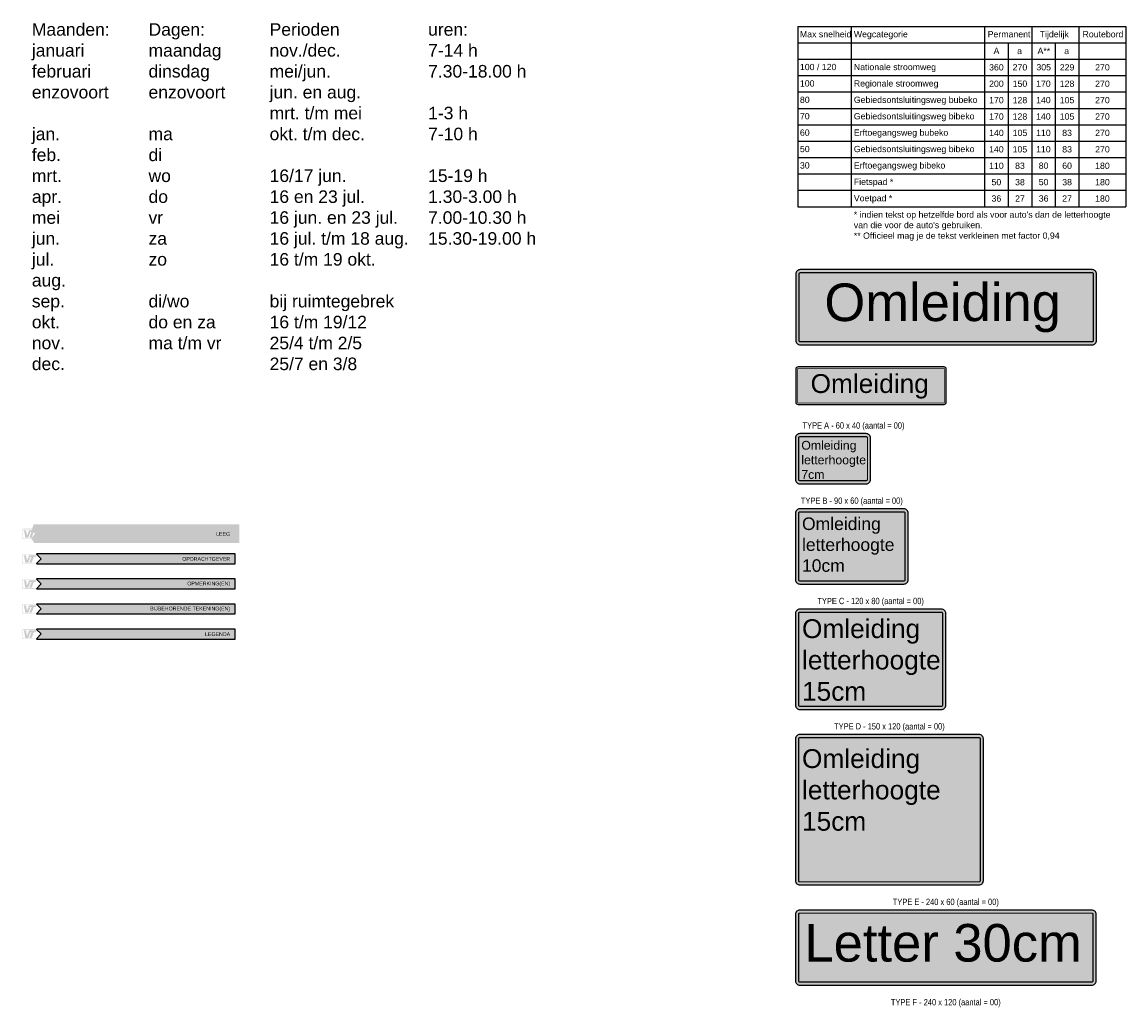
# Model space of a CAD drawing. Header units: metres. Extents: x 361 to 11162, y -425 to 2683.
# Tile 2 of 3: x 361 to 1242, y 486 to 1272. Entities that reach past the tile are written whole.
import ezdxf
from ezdxf.enums import TextEntityAlignment as Align

# ---------------------------------------------------------------- set-up
doc = ezdxf.new("R2010")
doc.units = ezdxf.units.M
doc.linetypes.add('ACAD_ISO03W100', pattern=[30, 12, -18])
doc.styles.add('style1', font='swiss.ttf')
doc.styles.add('TXT', font='technic_.ttf', dxfattribs={"width": 0.9, "height": 1.35})

# ---------------------------------------------------------------- blocks, each defined once
blk = doc.blocks.new('Tekstbord type A')
h = blk.add_hatch(color=2)
edge = h.paths.add_edge_path()
edge.add_line((3.5, -20), (56.5, -20))
edge.add_arc((56.5, -16.5), 3.5, 270, 360)
edge.add_line((60, -16.5), (60, 16.5))
edge.add_arc((56.5, 16.5), 3.5, 0, 90)
edge.add_line((56.5, 20), (3.5, 20))
edge.add_arc((3.5, 16.5), 3.5, 90, 180)
edge.add_line((0, 16.5), (0, -16.5))
edge.add_arc((3.5, -16.5), 3.5, 180, 270)
blk.add_lwpolyline([(3.5, -20), (56.5, -20, 0.414214), (60, -16.5), (60, 16.5, 0.414214), (56.5, 20), (3.5, 20, 0.414214), (0, 16.5), (0, -16.5, 0.414214)], format="xyb", close=True)
at = {"color": 18, "const_width": 1}
blk.add_lwpolyline([(3.5, -17.5), (56.5, -17.5, 0.414214), (57.5, -16.5), (57.5, 16.5, 0.414214), (56.5, 17.5), (3.5, 17.5, 0.414214), (2.5, 16.5), (2.5, -16.5, 0.414214)], format="xyb", close=True, dxfattribs=at)
blk = doc.blocks.new('Tekstbord type B')
h = blk.add_hatch(color=2)
edge = h.paths.add_edge_path()
edge.add_line((3.5, -30), (86.5, -30))
edge.add_arc((86.5, -26.5), 3.5, 270, 360)
edge.add_line((90, -26.5), (90, 26.5))
edge.add_arc((86.5, 26.5), 3.5, 0, 90)
edge.add_line((86.5, 30), (3.5, 30))
edge.add_arc((3.5, 26.5), 3.5, 90, 180)
edge.add_line((0, 26.5), (0, -26.5))
edge.add_arc((3.5, -26.5), 3.5, 180, 270)
blk.add_lwpolyline([(3.5, -30), (86.5, -30, 0.414214), (90, -26.5), (90, 26.5, 0.414214), (86.5, 30), (3.5, 30, 0.414214), (0, 26.5), (0, -26.5, 0.414214)], format="xyb", close=True)
at = {"color": 18, "const_width": 1}
blk.add_lwpolyline([(3.5, -27.5), (86.5, -27.5, 0.414214), (87.5, -26.5), (87.5, 26.5, 0.414214), (86.5, 27.5), (3.5, 27.5, 0.414214), (2.5, 26.5), (2.5, -26.5, 0.414214)], format="xyb", close=True, dxfattribs=at)
blk = doc.blocks.new('Tekstbord type C')
h = blk.add_hatch(color=2)
edge = h.paths.add_edge_path()
edge.add_line((3.5, -40), (116.5, -40))
edge.add_arc((116.5, -36.5), 3.5, 270, 360)
edge.add_line((120, -36.5), (120, 36.5))
edge.add_arc((116.5, 36.5), 3.5, 0, 90)
edge.add_line((116.5, 40), (3.5, 40))
edge.add_arc((3.5, 36.5), 3.5, 90, 180)
edge.add_line((0, 36.5), (0, -36.5))
edge.add_arc((3.5, -36.5), 3.5, 180, 270)
blk.add_lwpolyline([(3.5, -40), (116.5, -40, 0.414214), (120, -36.5), (120, 36.5, 0.414214), (116.5, 40), (3.5, 40, 0.414214), (0, 36.5), (0, -36.5, 0.414214)], format="xyb", close=True)
at = {"color": 18, "const_width": 1}
blk.add_lwpolyline([(3.5, -37.5), (116.5, -37.5, 0.414214), (117.5, -36.5), (117.5, 36.5, 0.414214), (116.5, 37.5), (3.5, 37.5, 0.414214), (2.5, 36.5), (2.5, -36.5, 0.414214)], format="xyb", close=True, dxfattribs=at)
blk = doc.blocks.new('Tekstbord type D')
h = blk.add_hatch(color=2)
edge = h.paths.add_edge_path()
edge.add_line((3.5, -60), (146.5, -60))
edge.add_arc((146.5, -56.5), 3.5, 270, 360)
edge.add_line((150, -56.5), (150, 56.5))
edge.add_arc((146.5, 56.5), 3.5, 0, 90)
edge.add_line((146.5, 60), (3.5, 60))
edge.add_arc((3.5, 56.5), 3.5, 90, 180)
edge.add_line((0, 56.5), (0, -56.5))
edge.add_arc((3.5, -56.5), 3.5, 180, 270)
blk.add_lwpolyline([(3.5, -60), (146.5, -60, 0.414214), (150, -56.5), (150, 56.5, 0.414214), (146.5, 60), (3.5, 60, 0.414214), (0, 56.5), (0, -56.5, 0.414214)], format="xyb", close=True)
at = {"color": 18, "const_width": 1}
blk.add_lwpolyline([(3.5, -57.5), (146.5, -57.5, 0.414214), (147.5, -56.5), (147.5, 56.5, 0.414214), (146.5, 57.5), (3.5, 57.5, 0.414214), (2.5, 56.5), (2.5, -56.5, 0.414214)], format="xyb", close=True, dxfattribs=at)
blk = doc.blocks.new('Tekstbord type E')
h = blk.add_hatch(color=2)
edge = h.paths.add_edge_path()
edge.add_line((3.5, -30), (236.5, -30))
edge.add_arc((236.5, -26.5), 3.5, 270, 360)
edge.add_line((240, -26.5), (240, 26.5))
edge.add_arc((236.5, 26.5), 3.5, 0, 90)
edge.add_line((236.5, 30), (3.5, 30))
edge.add_arc((3.5, 26.5), 3.5, 90, 180)
edge.add_line((0, 26.5), (0, -26.5))
edge.add_arc((3.5, -26.5), 3.5, 180, 270)
blk.add_lwpolyline([(3.5, -30), (236.5, -30, 0.414214), (240, -26.5), (240, 26.5, 0.414214), (236.5, 30), (3.5, 30, 0.414214), (0, 26.5), (0, -26.5, 0.414214)], format="xyb", close=True)
at = {"color": 18, "const_width": 1}
blk.add_lwpolyline([(3.5, -27.5), (236.5, -27.5, 0.414214), (237.5, -26.5), (237.5, 26.5, 0.414214), (236.5, 27.5), (3.5, 27.5, 0.414214), (2.5, 26.5), (2.5, -26.5, 0.414214)], format="xyb", close=True, dxfattribs=at)
blk = doc.blocks.new('Tekst omleiding 240cm')
h = blk.add_hatch(color=2)
edge = h.paths.add_edge_path()
edge.add_line((3.5, -30), (236.5, -30))
edge.add_arc((236.5, -26.5), 3.5, 270, 360)
edge.add_line((240, -26.5), (240, 26.5))
edge.add_arc((236.5, 26.5), 3.5, 0, 90)
edge.add_line((236.5, 30), (3.5, 30))
edge.add_arc((3.5, 26.5), 3.5, 90, 180)
edge.add_line((0, 26.5), (0, -26.5))
edge.add_arc((3.5, -26.5), 3.5, 180, 270)
blk.add_lwpolyline([(3.5, -30), (236.5, -30, 0.414214), (240, -26.5), (240, 26.5, 0.414214), (236.5, 30), (3.5, 30, 0.414214), (0, 26.5), (0, -26.5, 0.414214)], format="xyb", close=True)
at = {"color": 18, "const_width": 1}
blk.add_lwpolyline([(3.5, -27.5), (236.5, -27.5, 0.414214), (237.5, -26.5), (237.5, 26.5, 0.414214), (236.5, 27.5), (3.5, 27.5, 0.414214), (2.5, 26.5), (2.5, -26.5, 0.414214)], format="xyb", close=True, dxfattribs=at)
at = {"color": 18, "style": 'style1'}
blk.add_text('Omleiding', height=30, dxfattribs=at).set_placement((22.82, -11.04))
blk = doc.blocks.new('Tekst Omleiding 120cm')
h = blk.add_hatch(color=2)
edge = h.paths.add_edge_path()
edge.add_line((1.75, -15), (118.25, -15))
edge.add_arc((118.25, -13.25), 1.75, 270, 360)
edge.add_line((120, -13.25), (120, 13.25))
edge.add_arc((118.25, 13.25), 1.75, 0, 90)
edge.add_line((118.25, 15), (1.75, 15))
edge.add_arc((1.75, 13.25), 1.75, 90, 180)
edge.add_line((0, 13.25), (0, -13.25))
edge.add_arc((1.75, -13.25), 1.75, 180, 270)
blk.add_lwpolyline([(1.75, -15), (118.25, -15, 0.414214), (120, -13.25), (120, 13.25, 0.414214), (118.25, 15), (1.75, 15, 0.414214), (0, 13.25), (0, -13.25, 0.414214)], format="xyb", close=True)
at = {"color": 18, "const_width": 0.5}
blk.add_lwpolyline([(1.75, -13.75), (118.25, -13.75, 0.414214), (118.75, -13.25), (118.75, 13.25, 0.414214), (118.25, 13.75), (1.75, 13.75, 0.414214), (1.25, 13.25), (1.25, -13.25, 0.414214)], format="xyb", close=True, dxfattribs=at)
at = {"color": 18, "style": 'style1'}
blk.add_text('Omleiding', height=15, dxfattribs=at).set_placement((11.8, -5.81))
blk = doc.blocks.new('Tabel Letterhoogtes borden')
for points in [[(0, 143.88), (0, 0)], [(0, 143.88), (261.86, 143.88)], [(42.74, 143.88), (42.74, 0)], [(149.06, 143.88), (149.06, 0)], [(186.66, 143.88), (186.66, 0)], [(224.26, 143.88), (224.26, 0)], [(261.86, 143.88), (261.86, 0)], [(0, 130.8), (261.86, 130.8)], [(167.86, 130.8), (167.86, 0)], [(205.46, 130.8), (205.46, 0)], [(0, 117.72), (261.86, 117.72)], [(0, 104.64), (261.86, 104.64)], [(0, 91.56), (261.86, 91.56)], [(0, 78.48), (261.86, 78.48)], [(0, 65.4), (261.86, 65.4)], [(0, 52.32), (261.86, 52.32)], [(0, 39.24), (261.86, 39.24)], [(0, 26.16), (261.86, 26.16)], [(0, 13.08), (261.86, 13.08)], [(0, 0), (261.86, 0)]]:
    blk.add_lwpolyline(points)
at = {"color": 5, "style": 'style1'}
for s, p in [('A**', (191.31, 121.74)), ('305', (190.43, 108.73)), ('170', (190.16, 95.65)), ('140', (190.16, 82.57)), ('140', (190.16, 69.49)), ('110', (190.16, 56.41)), ('110', (190.16, 43.33)), ('80', (192.28, 30.25)), ('50', (192.31, 17.17)), ('36', (192.3, 4.09))]:
    blk.add_text(s, height=5, dxfattribs=at).set_placement(p)
at = {"color": 5, "char_height": 5, "style": 'style1'}
for s, insert, width, attachment_point in [('{\\C256;Max snelheid}', (1.72, 140.1), 210.2894, 1), ('{\\C256;Wegcategorie}', (44.75, 140.1), 210.2894, 1), ('{\\C256;Permanent}', (151.52, 140.1), 210.2894, 1), ('{\\C256;Tijdelijk}', (193.03, 140.1), 210.2894, 1), ('{\\C256;Routebord}', (227.23, 140.1), 210.2894, 1), ('{\\C256;A}', (156.25, 126.74), 210.2894, 1), ('{\\C256;a}', (175.05, 126.74), 210.2894, 1), ('{\\C256;a}', (212.65, 126.74), 210.2894, 1), ('{\\C256;Nationale stroomweg}', (44.75, 113.94), 210.2894, 1), ('{\\C256;360}', (158.5, 111.16), 18.6677, 5), ('{\\C256;270}', (177.3, 111.16), 18.6677, 5), ('{\\C256;229}', (214.9, 111.16), 18.6677, 5), ('{\\C256;270}', (243.11, 111.16), 37.4963, 5), ('{\\C256;Regionale stroomweg}', (44.75, 100.86), 210.2894, 1), ('{\\C256;200}', (158.5, 98.08), 18.6677, 5), ('{\\C256;150}', (177.3, 98.08), 18.6677, 5), ('{\\C256;128}', (214.9, 98.08), 18.6677, 5), ('{\\C256;270}', (243.11, 98.08), 37.4963, 5), ('{\\C256;Gebiedsontsluitingsweg bubeko}', (44.75, 87.78), 210.2894, 1), ('{\\C256;170}', (158.5, 85), 18.6677, 5), ('{\\C256;128}', (177.3, 85), 18.6677, 5), ('{\\C256;105}', (214.9, 85), 18.6677, 5), ('{\\C256;270}', (243.11, 85), 37.4963, 5), ('{\\C256;Gebiedsontsluitingsweg bibeko}', (44.75, 74.7), 210.2894, 1), ('{\\C256;170}', (158.5, 71.92), 18.6677, 5), ('{\\C256;128}', (177.3, 71.92), 18.6677, 5), ('{\\C256;105}', (214.9, 71.92), 18.6677, 5), ('{\\C256;270}', (243.11, 71.92), 37.4963, 5), ('{\\C256;Erftoegangsweg bubeko}', (44.75, 61.62), 210.2894, 1), ('{\\C256;140}', (158.5, 58.84), 18.6677, 5), ('{\\C256;105}', (177.3, 58.84), 18.6677, 5), ('{\\C256;83}', (214.9, 58.84), 18.6677, 5), ('{\\C256;270}', (243.11, 58.84), 37.4963, 5), ('{\\C256;Gebiedsontsluitingsweg bibeko}', (44.75, 48.54), 210.2894, 1), ('{\\C256;140}', (158.5, 45.76), 18.6677, 5), ('{\\C256;105}', (177.3, 45.76), 18.6677, 5), ('{\\C256;83}', (214.9, 45.76), 18.6677, 5), ('{\\C256;270}', (243.11, 45.76), 37.4963, 5), ('{\\C256;Erftoegangsweg bibeko}', (44.75, 35.46), 210.2894, 1), ('{\\C256;110}', (158.5, 32.68), 18.6677, 5), ('{\\C256;83}', (177.3, 32.68), 18.6677, 5), ('{\\C256;60}', (214.9, 32.68), 18.6677, 5), ('{\\C256;180}', (243.11, 32.68), 37.4963, 5), ('{\\C256;Fietspad *}', (44.75, 22.38), 210.2894, 1), ('{\\C256;50}', (158.5, 19.6), 18.6677, 5), ('{\\C256;38}', (177.3, 19.6), 18.6677, 5), ('{\\C256;38}', (214.9, 19.6), 18.6677, 5), ('{\\C256;180}', (243.11, 19.6), 37.4963, 5), ('{\\C256;Voetpad *}', (44.75, 9.3), 210.2894, 1), ('{\\C256;36}', (158.5, 6.52), 18.6677, 5), ('{\\C256;27}', (177.3, 6.52), 18.6677, 5), ('{\\C256;27}', (214.9, 6.52), 18.6677, 5), ('{\\C256;180}', (243.11, 6.52), 37.4963, 5), ("{\\C256;* indien tekst op hetzelfde bord als voor auto's dan de letterhoogte van die voor de auto's gebruiken.}", (44.75, -3.78), 210.2894, 1), ('{\\C256;** Officieel mag je de tekst verkleinen met factor 0,94}', (44.75, -20.56), 210.2894, 1)]:
    blk.add_mtext(s, dxfattribs=dict(at, insert=insert, width=width, attachment_point=attachment_point))
at = {"char_height": 5, "width": 210.2894, "attachment_point": 1, "style": 'style1'}
for s, insert in [('100 / 120 ', (1.72, 113.94)), ('100  ', (1.72, 100.86)), ('80', (1.72, 87.78)), ('70 ', (1.72, 74.7)), ('60 ', (1.72, 61.62)), ('50', (1.72, 48.54)), ('30', (1.72, 35.46))]:
    blk.add_mtext(s, dxfattribs=dict(at, insert=insert))
blk = doc.blocks.new('titel1')
h = blk.add_hatch(color=30)
h.paths.add_polyline_path([(-168.7, 7.91, 0.414214), (-169.92, 6.69), (-169.92, 1.23, 0.414214), (-168.7, 0), (-158.22, 0), (-154.1, 3.96), (-158.22, 7.91)])
h.paths.add_polyline_path([(-168.7, 7.58, 0.414214), (-169.59, 6.69), (-169.59, 1.22, 0.412693), (-168.7, 0.33), (-158.45, 0.33), (-155.26, 3.96), (-158.55, 7.58)], flags=16)
h.paths.add_polyline_path([(-164.35, 6.8), (-158.56, 6.8), (-159.12, 5.46), (-160.56, 5.46), (-162.35, 0.89), (-164.13, 0.89), (-162.35, 5.46), (-164.91, 5.46)], flags=0)
h.paths.add_polyline_path([(-166.8, 6.8), (-166.02, 2.56), (-165.91, 2.56), (-164.91, 5.24), (-163.35, 5.24), (-165.02, 0.89), (-167.36, 0.89), (-168.36, 6.8)], flags=0)
blk.add_hatch(color=5).paths.add_polyline_path([(0, 0), (0, 7.91), (-158.22, 7.91), (-158.3, 7.71), (-154.58, 4.05), (-158.3, 0.11), (-158.22, 0)])
at = {"color": 5}
blk.add_lwpolyline([(0, 7.91), (-158.22, 7.91), (-158.3, 7.71), (-154.58, 4.05), (-158.3, 0.11), (-158.22, 0), (0, 0), (0, 7.91)], close=True, dxfattribs=at)
at = {"color": 5, "insert": (-3.89, 3.85), "char_height": 3, "width": 100.1687, "attachment_point": 6, "style": 'style1'}
blk.add_mtext('{\\C255;LEGENDA}', dxfattribs=at)
blk = doc.blocks.new('titel2')
h = blk.add_hatch(color=30)
h.paths.add_polyline_path([(-168.7, 7.91, 0.414214), (-169.92, 6.69), (-169.92, 1.23, 0.414214), (-168.7, 0), (-158.22, 0), (-154.1, 3.96), (-158.22, 7.91)])
h.paths.add_polyline_path([(-168.7, 7.58, 0.414214), (-169.59, 6.69), (-169.59, 1.22, 0.412693), (-168.7, 0.33), (-158.45, 0.33), (-155.26, 3.96), (-158.55, 7.58)], flags=16)
h.paths.add_polyline_path([(-164.35, 6.8), (-158.56, 6.8), (-159.12, 5.46), (-160.56, 5.46), (-162.35, 0.89), (-164.13, 0.89), (-162.35, 5.46), (-164.91, 5.46)], flags=0)
h.paths.add_polyline_path([(-166.8, 6.8), (-166.02, 2.56), (-165.91, 2.56), (-164.91, 5.24), (-163.35, 5.24), (-165.02, 0.89), (-167.36, 0.89), (-168.36, 6.8)], flags=0)
blk.add_hatch(color=5).paths.add_polyline_path([(0, 0), (0, 7.91), (-158.22, 7.91), (-158.3, 7.71), (-154.58, 4.05), (-158.3, 0.11), (-158.22, 0)])
at = {"color": 5}
blk.add_lwpolyline([(0, 7.91), (-158.22, 7.91), (-158.3, 7.71), (-154.58, 4.05), (-158.3, 0.11), (-158.22, 0), (0, 0), (0, 7.91)], close=True, dxfattribs=at)
at = {"color": 5, "insert": (-3.89, 3.85), "char_height": 3, "width": 100.1687, "attachment_point": 6, "style": 'style1'}
blk.add_mtext('{\\C255;BIJBEHORENDE TEKENING(EN)}', dxfattribs=at)
blk = doc.blocks.new('titel3')
h = blk.add_hatch(color=30)
h.paths.add_polyline_path([(-168.7, 7.91, 0.414214), (-169.92, 6.69), (-169.92, 1.23, 0.414214), (-168.7, 0), (-158.22, 0), (-154.1, 3.96), (-158.22, 7.91)])
h.paths.add_polyline_path([(-168.7, 7.58, 0.414214), (-169.59, 6.69), (-169.59, 1.22, 0.412693), (-168.7, 0.33), (-158.45, 0.33), (-155.26, 3.96), (-158.55, 7.58)], flags=16)
h.paths.add_polyline_path([(-164.35, 6.8), (-158.56, 6.8), (-159.12, 5.46), (-160.56, 5.46), (-162.35, 0.89), (-164.13, 0.89), (-162.35, 5.46), (-164.91, 5.46)], flags=0)
h.paths.add_polyline_path([(-166.8, 6.8), (-166.02, 2.56), (-165.91, 2.56), (-164.91, 5.24), (-163.35, 5.24), (-165.02, 0.89), (-167.36, 0.89), (-168.36, 6.8)], flags=0)
blk.add_hatch(color=5).paths.add_polyline_path([(0, 0), (0, 7.91), (-158.22, 7.91), (-158.3, 7.71), (-154.58, 4.05), (-158.3, 0.11), (-158.22, 0)])
at = {"color": 5}
blk.add_lwpolyline([(0, 7.91), (-158.22, 7.91), (-158.3, 7.71), (-154.58, 4.05), (-158.3, 0.11), (-158.22, 0), (0, 0), (0, 7.91)], close=True, dxfattribs=at)
at = {"color": 5, "insert": (-3.89, 3.85), "char_height": 3, "width": 100.1687, "attachment_point": 6, "style": 'style1'}
blk.add_mtext('{\\C255;OPMERKING(EN)}', dxfattribs=at)
blk = doc.blocks.new('titel4')
h = blk.add_hatch(color=30)
h.paths.add_polyline_path([(-168.7, 7.91, 0.414214), (-169.92, 6.69), (-169.92, 1.23, 0.414214), (-168.7, 0), (-158.22, 0), (-154.1, 3.96), (-158.22, 7.91)])
h.paths.add_polyline_path([(-168.7, 7.58, 0.414214), (-169.59, 6.69), (-169.59, 1.22, 0.412693), (-168.7, 0.33), (-158.45, 0.33), (-155.26, 3.96), (-158.55, 7.58)], flags=16)
h.paths.add_polyline_path([(-164.35, 6.8), (-158.56, 6.8), (-159.12, 5.46), (-160.56, 5.46), (-162.35, 0.89), (-164.13, 0.89), (-162.35, 5.46), (-164.91, 5.46)], flags=0)
h.paths.add_polyline_path([(-166.8, 6.8), (-166.02, 2.56), (-165.91, 2.56), (-164.91, 5.24), (-163.35, 5.24), (-165.02, 0.89), (-167.36, 0.89), (-168.36, 6.8)], flags=0)
blk.add_hatch(color=5).paths.add_polyline_path([(0, 0), (0, 7.91), (-158.22, 7.91), (-158.3, 7.71), (-154.58, 4.05), (-158.3, 0.11), (-158.22, 0)])
at = {"color": 5}
blk.add_lwpolyline([(0, 7.91), (-158.22, 7.91), (-158.3, 7.71), (-154.58, 4.05), (-158.3, 0.11), (-158.22, 0), (0, 0), (0, 7.91)], close=True, dxfattribs=at)
at = {"color": 5, "insert": (-3.89, 3.85), "char_height": 3, "width": 100.1687, "attachment_point": 6, "style": 'style1'}
blk.add_mtext('{\\C255;OPDRACHTGEVER}', dxfattribs=at)

msp = doc.modelspace()

# ---------------------------------------------------------------- hatches: boundary and pattern name
h = msp.add_hatch(color=30)
h.paths.add_polyline_path([(362.36, 867.42, 0.414214), (361.13, 866.19), (361.13, 860.73, 0.414214), (362.36, 859.51), (372.83, 859.51), (376.95, 863.46), (372.83, 867.42)])
h.paths.add_polyline_path([(362.36, 867.08, 0.414214), (361.46, 866.19), (361.46, 860.73, 0.412693), (362.35, 859.84), (372.61, 859.84), (375.79, 863.46), (372.51, 867.08)], flags=16)
h.paths.add_polyline_path([(366.7, 866.3), (372.5, 866.3), (371.94, 864.97), (370.49, 864.97), (368.71, 860.4), (366.92, 860.4), (368.71, 864.97), (366.14, 864.97)], flags=0)
h.paths.add_polyline_path([(364.25, 866.3), (365.03, 862.07), (365.14, 862.07), (366.14, 864.74), (367.7, 864.74), (366.03, 860.4), (363.69, 860.4), (362.69, 866.3)], flags=0)
msp.add_hatch(color=5).paths.add_polyline_path([(531.05, 867.42), (372.83, 867.42), (372.76, 867.22), (376.47, 863.56), (372.76, 859.62), (372.83, 859.51), (531.05, 859.51)])

# ---------------------------------------------------------------- linework, layer by layer
at = {"color": 5, "linetype": 'ACAD_ISO03W100', "ltscale": 0.05, "const_width": 7, "flags": 128}
msp.add_lwpolyline([(531.05, 867.42), (372.83, 867.42), (372.76, 867.22), (376.47, 863.56), (372.76, 859.62), (372.83, 859.51), (531.05, 859.51), (531.05, 867.42)], close=True, dxfattribs=at)

# ---------------------------------------------------------------- block references
for name, p in [('Tabel Letterhoogtes borden', (980.07, 1124.31)), ('Tekst omleiding 240cm', (978.52, 1044.14)), ('Tekst Omleiding 120cm', (978.52, 981.57)), ('Tekstbord type A', (978.2, 923.35)), ('Tekstbord type B', (978.2, 853.35)), ('Tekstbord type C', (978.2, 763.35)), ('Tekstbord type D', (978.2, 643.35)), ('Tekstbord type E', (978.2, 533.35))]:
    msp.add_blockref(name, p)
at = {"color": 18}
for name, p in [('titel4', (531.05, 839.51)), ('titel3', (531.05, 819.51)), ('titel2', (531.05, 799.51)), ('titel1', (531.05, 779.51))]:
    msp.add_blockref(name, p, dxfattribs=at)

# ---------------------------------------------------------------- texts
at = {"style": 'TXT'}
for s, p in [('TYPE A - 60 x 40 (aantal = 00)', (1024.55, 945.85)), ('TYPE B - 90 x 60 (aantal = 00)', (1023.2, 885.85)), ('TYPE C - 120 x 80 (aantal = 00)', (1038.2, 805.85)), ('TYPE D - 150 x 120 (aantal = 00)', (1053.2, 705.85)), ('TYPE E - 240 x 60 (aantal = 00)', (1098.2, 565.85)), ('TYPE F - 240 x 120 (aantal = 00)', (1098.2, 485.85))]:
    msp.add_text(s, height=5, dxfattribs=at).set_placement(p, align=Align.BOTTOM_CENTER)
at = {"char_height": 10, "width": 435.8432, "attachment_point": 1, "style": 'style1'}
for s, insert in [('Maanden:\\Pjanuari\\Pfebruari\\Penzovoort\\P\\Pjan.\\Pfeb.\\Pmrt.\\Papr.\\Pmei\\Pjun.\\Pjul.\\Paug.\\Psep.\\Pokt.\\Pnov.\\Pdec.', (368.91, 1270.72)), ('Dagen:\\Pmaandag\\Pdinsdag\\Penzovoort\\P\\Pma\\Pdi\\Pwo\\Pdo\\Pvr\\Pza\\Pzo\\P\\Pdi/wo\\Pdo en za\\Pma t/m vr', (462.02, 1270.72)), ('Perioden\\Pnov./dec.\\Pmei/jun.\\Pjun. en aug.\\Pmrt. t/m mei\\Pokt. t/m dec.\\P\\P16/17 jun.\\P16 en 23 jul.\\P16 jun. en 23 jul.\\P16 jul. t/m 18 aug.\\P16 t/m 19 okt.\\P\\Pbij ruimtegebrek\\P16 t/m 19/12\\P25/4 t/m 2/5\\P25/7 en 3/8', (558.64, 1270.72)), ('uren:\\P7-14 h\\P7.30-18.00 h\\P\\P1-3 h\\P7-10 h\\P\\P15-19 h\\P1.30-3.00 h\\P7.00-10.30 h\\P15.30-19.00 h', (685.13, 1270.72))]:
    msp.add_mtext(s, dxfattribs=dict(at, insert=insert))
at = {"color": 18, "attachment_point": 1, "style": 'style1'}
for s, insert, char_height, width in [('Omleiding\\Pletterhoogte\\P7cm', (982.92, 937.54), 7, 50), ('Omleiding\\Pletterhoogte\\P10cm', (983.46, 876.45), 10, 80), ('Omleiding\\Pletterhoogte\\P15cm', (983.46, 795.28), 15, 110), ('Omleiding\\Pletterhoogte\\P15cm', (983.46, 691.63), 15, 110), ('Letter 30cm', (985.41, 552.2), 30, 230)]:
    msp.add_mtext(s, dxfattribs=dict(at, insert=insert, char_height=char_height, width=width))
at = {"color": 5, "insert": (527.16, 863.36), "char_height": 3, "width": 100.1687, "attachment_point": 6, "style": 'style1'}
msp.add_mtext('{\\C255;LEEG}', dxfattribs=at)

doc.saveas('drawing.dxf')
